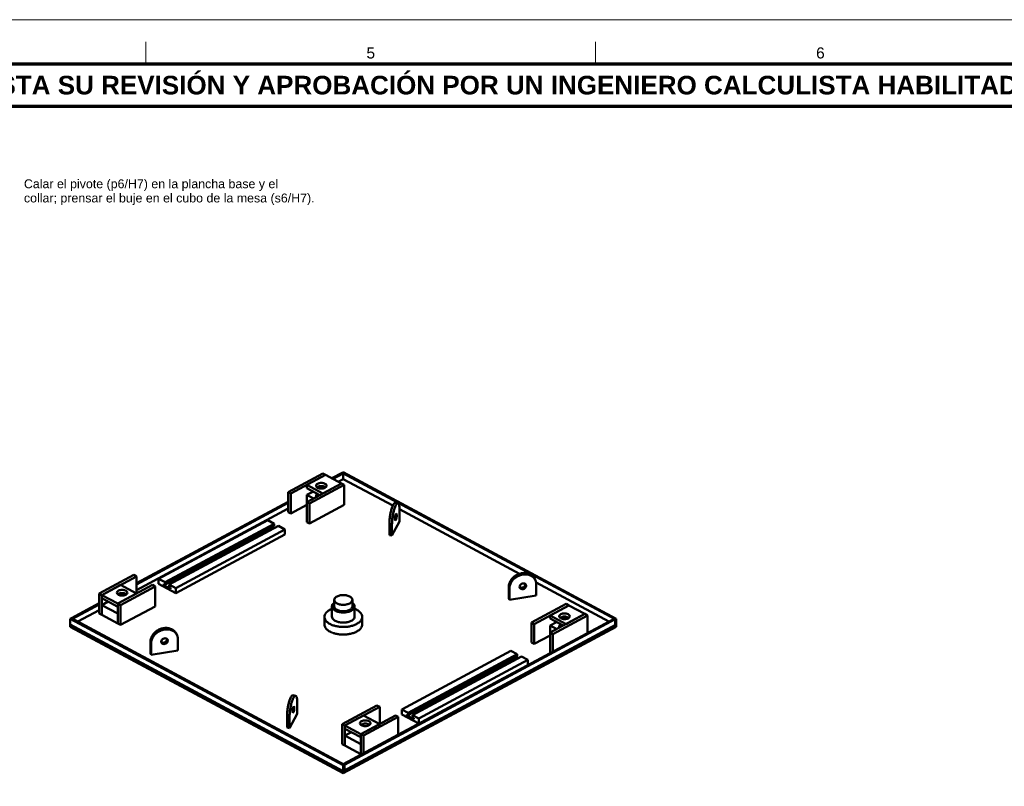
# Model space of a CAD drawing. Header units: millimetres. Extents: x 0 to 841, y 0 to 594.
# Tile 30 of 31: x 397 to 619, y 421 to 594. Entities that reach past the tile are written whole.
import ezdxf
from ezdxf.enums import TextEntityAlignment as Align

# ---------------------------------------------------------------- set-up
doc = ezdxf.new("R2010")
doc.units = ezdxf.units.MM
for name, color, linetype, lineweight in [('FINA', 7, 'CONTINUOUS', 18), ('MARCO', 7, 'CONTINUOUS', 70), ('TXT', 7, 'CONTINUOUS', 25), ('VIS', 7, 'CONTINUOUS', 50)]:
    doc.layers.add(name, color=color, linetype=linetype, lineweight=lineweight)
doc.styles.add('STD', font='LiberationSans-Regular.ttf')
doc.styles.add('STDB', font='LiberationSans-Bold.ttf')

msp = doc.modelspace()

# ---------------------------------------------------------------- linework, layer by layer
at = {"layer": 'FINA'}
for p, q in [((425.5, 584), (425.5, 589)), ((526.88, 584), (526.88, 589))]:
    msp.add_line(p, q, dxfattribs=at)
msp.add_lwpolyline([(0, 0), (841, 0), (841, 594), (0, 594)], close=True, dxfattribs=at)
at = {"layer": 'MARCO'}
for points in [[(20, 10), (831, 10), (831, 584), (20, 584)], [(20, 574.5), (831, 574.5), (831, 584), (20, 584)]]:
    msp.add_lwpolyline(points, close=True, dxfattribs=at)
at = {"layer": 'VIS'}
for points in [[(465.41, 491.7), (457.6, 487.5)], [(466.01, 491.38), (458.2, 487.18)], [(466.01, 491.38), (461.8, 489.12)], [(465.41, 491.7), (466.01, 491.38)], [(466.01, 491.38), (469.62, 489.44)], [(467.44, 490.61), (469.76, 491.85)], [(467.68, 490.48), (470, 491.72)], [(469.76, 491.85), (470, 491.98)], [(469.76, 491.85), (531.31, 458.81)], [(469.76, 491.85), (470, 491.72)], [(470, 491.98), (531.55, 458.94)], [(470, 490.43), (470, 491.72)], [(469.62, 489.44), (461.8, 485.25)], [(461.8, 488.4), (461.8, 489.12)], [(461.8, 489.12), (465.41, 487.18)], [(461.8, 488.4), (464.74, 486.82)], [(470.22, 489.12), (462.41, 484.92)], [(463.86, 488.92), (463.92, 489.12), (464.06, 489.28), (464.24, 489.39), (464.43, 489.47), (464.63, 489.52), (464.84, 489.55), (465.05, 489.56), (465.26, 489.55), (465.47, 489.52), (465.67, 489.47), (465.86, 489.39), (466.04, 489.28), (466.18, 489.12), (466.24, 488.92)], [(464.21, 488.47), (464.12, 488.52), (464.04, 488.58), (463.97, 488.65), (463.91, 488.73), (463.87, 488.83), (463.86, 488.92)], [(464.07, 488.57), (464.24, 488.68), (464.43, 488.75), (464.64, 488.81), (464.84, 488.84), (465.05, 488.85), (465.26, 488.84), (465.46, 488.81), (465.67, 488.75), (465.86, 488.68), (466.04, 488.57)], [(466.24, 488.92), (466.18, 488.72), (466.04, 488.57), (465.86, 488.45), (465.66, 488.38), (465.45, 488.32), (465.24, 488.29), (465.03, 488.28), (464.82, 488.3), (464.61, 488.33), (464.4, 488.39), (464.21, 488.47)], [(465.45, 488.81), (464.57, 488.34)], [(469.62, 489.44), (465.41, 487.18)], [(468.88, 489.83), (470, 490.43)], [(469.62, 489.44), (470.22, 489.12)], [(470, 490.43), (481.17, 484.44)], [(470.22, 484.61), (470.22, 489.12)], [(457.6, 483), (457.6, 487.5)], [(457.6, 487.5), (458.2, 487.18)], [(458.2, 482.68), (458.2, 487.18)], [(463.25, 487.63), (461.8, 486.85)], [(461.8, 485.25), (461.8, 486.85)], [(461.8, 486.85), (463.3, 486.05)], [(463.86, 486.66), (463.87, 486.76), (463.91, 486.85), (463.97, 486.93), (464.04, 487), (464.12, 487.06), (464.21, 487.11)], [(463.96, 486.4), (463.93, 486.44), (463.91, 486.48), (463.89, 486.52), (463.87, 486.57), (463.86, 486.61), (463.86, 486.66)], [(423.38, 466.95), (457.6, 485.32)], [(423.38, 466.69), (457.6, 485.07)], [(461.8, 484.61), (458.2, 482.68)], [(461.8, 480.74), (461.8, 485.25)], [(461.8, 485.25), (462.41, 484.92)], [(462.41, 480.42), (462.41, 484.92)], [(470.22, 484.61), (462.41, 480.42)], [(481.72, 485.05), (481.53, 484.98), (481.39, 484.83), (481.27, 484.65), (481.18, 484.46), (481.09, 484.27), (481.02, 484.07), (480.95, 483.87), (480.88, 483.67), (480.82, 483.47), (480.77, 483.26), (480.72, 483.06), (480.67, 482.85), (480.63, 482.65), (480.59, 482.44), (480.56, 482.23), (480.52, 482.02), (480.49, 481.82), (480.47, 481.61), (480.44, 481.4), (480.42, 481.19), (480.41, 480.98), (480.4, 480.77), (480.39, 480.56), (480.39, 480.34)], [(482.31, 484.96), (482.12, 484.89), (481.97, 484.74), (481.86, 484.56), (481.77, 484.37), (481.68, 484.18), (481.6, 483.98), (481.54, 483.78), (481.47, 483.58), (481.41, 483.38), (481.36, 483.17), (481.31, 482.97), (481.26, 482.76), (481.22, 482.56), (481.18, 482.35), (481.14, 482.14), (481.11, 481.93), (481.08, 481.73), (481.05, 481.52), (481.03, 481.31), (481.01, 481.1), (481, 480.89), (480.98, 480.68), (480.98, 480.47), (480.97, 480.25)], [(482.31, 484.96), (481.72, 485.05)], [(482.69, 483.48), (482.69, 483.71), (482.68, 483.94), (482.66, 484.17), (482.62, 484.39), (482.57, 484.61), (482.48, 484.82), (482.31, 484.96)], [(423.38, 465.4), (457.6, 483.77)], [(457.6, 483), (458.2, 482.68)], [(481.62, 481.48), (481.66, 481.62), (481.69, 481.75), (481.72, 481.89), (481.73, 482.03), (481.75, 482.16), (481.75, 482.3)], [(481.72, 481.11), (481.63, 481.32), (481.63, 481.55), (481.64, 481.78), (481.68, 482.01), (481.73, 482.24), (481.81, 482.46), (481.95, 482.63)], [(482.04, 482.26), (482.04, 482.06), (482.01, 481.85), (481.97, 481.65), (481.92, 481.45), (481.85, 481.26), (481.72, 481.11)], [(481.95, 482.63), (482, 482.58), (482.02, 482.52), (482.03, 482.46), (482.04, 482.39), (482.04, 482.33), (482.04, 482.26)], [(482.69, 483.62), (509.75, 469.09)], [(482.69, 480.9), (482.69, 483.48)], [(428.37, 467.94), (452.97, 481.15)], [(429.81, 467.16), (454.41, 480.37)], [(429.81, 466.65), (454.41, 479.86)], [(430.77, 466.65), (455.37, 479.86)], [(452.97, 481.15), (454.41, 480.37)], [(454.14, 479.71), (454.63, 479.45)], [(454.41, 480.37), (454.41, 479.86)], [(455.37, 479.86), (456.82, 479.08)], [(461.8, 480.74), (462.41, 480.42)], [(480.97, 480.25), (480.39, 480.34)], [(480.39, 480.34), (480.39, 477.76)], [(480.97, 477.67), (482.69, 480.9)], [(480.97, 480.25), (480.97, 477.67)], [(432.22, 465.87), (456.82, 479.08)], [(432.22, 464.73), (456.82, 477.93)], [(456.82, 477.93), (456.82, 479.08)], [(480.97, 477.67), (480.39, 477.76)], [(414.97, 464.62), (422.78, 468.81)], [(415.57, 464.29), (423.38, 468.49)], [(423.38, 468.49), (422.78, 468.81)], [(423.38, 464.62), (423.38, 468.49)], [(513.07, 468.05), (512.96, 468.23), (512.84, 468.4), (512.7, 468.55), (512.54, 468.69), (512.38, 468.81), (512.2, 468.92), (512.02, 469.02), (511.83, 469.09), (511.63, 469.16), (511.43, 469.2), (511.22, 469.24), (511.02, 469.26), (510.81, 469.26), (510.6, 469.25), (510.4, 469.23), (510.19, 469.2), (509.99, 469.16), (509.79, 469.1), (509.59, 469.04), (509.4, 468.96), (509.21, 468.87), (509.03, 468.78), (508.85, 468.67), (508.68, 468.55), (508.51, 468.43), (508.36, 468.29), (508.21, 468.15), (508.06, 468), (507.93, 467.84), (507.81, 467.67), (507.7, 467.5), (507.6, 467.32), (507.51, 467.13), (507.44, 466.94), (507.38, 466.74), (507.33, 466.53), (507.31, 466.33), (507.3, 466.12)], [(513.24, 467.74), (513.13, 467.91), (513.01, 468.08), (512.87, 468.23), (512.71, 468.37), (512.55, 468.5), (512.37, 468.61), (512.19, 468.7), (511.99, 468.78), (511.8, 468.84), (511.59, 468.89), (511.39, 468.92), (511.18, 468.94), (510.98, 468.95), (510.77, 468.94), (510.56, 468.92), (510.36, 468.89), (510.16, 468.84), (509.96, 468.79), (509.76, 468.72), (509.57, 468.64), (509.38, 468.56), (509.2, 468.46), (509.02, 468.35), (508.85, 468.24), (508.68, 468.11), (508.52, 467.98), (508.37, 467.83), (508.23, 467.68), (508.1, 467.52), (507.98, 467.36), (507.87, 467.18), (507.77, 467), (507.68, 466.81), (507.61, 466.62), (507.55, 466.42), (507.5, 466.22), (507.48, 466.01), (507.47, 465.81)], [(415.57, 464.29), (419.77, 466.55)], [(419.17, 462.36), (426.99, 466.55)], [(423.38, 464.62), (419.77, 466.55)], [(419.77, 462.03), (427.59, 466.23)], [(427.59, 466.23), (426.99, 466.55)], [(427.59, 461.73), (427.59, 466.23)], [(428.37, 466.79), (428.37, 467.94)], [(428.37, 467.94), (429.81, 467.16)], [(428.37, 466.79), (432.22, 464.73)], [(429.52, 466.8), (429.52, 466.52)], [(429.52, 466.8), (429.81, 466.65)], [(429.52, 466.52), (429.79, 466.66)], [(429.52, 466.52), (431.06, 465.69)], [(429.81, 467.16), (429.81, 466.65)], [(430.77, 466.65), (432.22, 465.87)], [(430.77, 466.65), (430.77, 466.13)], [(509.8, 465.91), (509.74, 466.12), (509.77, 466.33), (509.86, 466.53), (510, 466.69), (510.18, 466.82), (510.39, 466.89), (510.6, 466.92), (510.82, 466.89), (511.01, 466.79), (511.15, 466.63)], [(509.74, 466.08), (509.93, 465.97), (510.14, 465.93), (510.36, 465.95), (510.56, 466.02), (510.75, 466.14), (510.9, 466.29), (511, 466.48), (511.04, 466.7)], [(509.76, 465.99), (509.92, 465.86), (510.11, 465.79), (510.31, 465.77), (510.51, 465.81), (510.7, 465.89), (510.86, 466), (511, 466.16), (511.09, 466.34), (511.13, 466.54)], [(511.21, 466.38), (511.17, 466.17), (511.07, 465.98), (510.93, 465.83), (510.75, 465.71), (510.55, 465.64), (510.33, 465.61), (510.12, 465.65), (509.94, 465.75), (509.8, 465.91)], [(511.04, 466.7), (511.04, 466.71), (511.04, 466.72), (511.04, 466.73), (511.04, 466.74), (511.04, 466.76), (511.04, 466.77)], [(511.13, 466.54), (511.12, 466.57), (511.12, 466.59), (511.12, 466.62), (511.11, 466.65), (511.11, 466.68), (511.1, 466.7)], [(511.15, 466.63), (511.17, 466.59), (511.18, 466.55), (511.19, 466.51), (511.2, 466.47), (511.21, 466.42), (511.21, 466.38)], [(513.24, 467.74), (513.07, 468.05)], [(513.48, 466.73), (513.47, 466.9), (513.45, 467.08), (513.42, 467.25), (513.37, 467.42), (513.31, 467.58), (513.24, 467.74)], [(513.45, 467.11), (529.86, 458.29)], [(513.48, 464.15), (513.48, 466.73)], [(415.57, 464.29), (414.97, 464.62)], [(414.97, 460.11), (414.97, 464.62)], [(415.57, 459.79), (415.57, 464.29)], [(419.17, 462.36), (415.57, 464.29)], [(415.57, 463.58), (415.57, 464.29)], [(418.94, 464.81), (419.01, 465.01), (419.15, 465.17), (419.33, 465.28), (419.53, 465.36), (419.73, 465.41), (419.94, 465.44), (420.15, 465.45), (420.37, 465.44), (420.58, 465.4), (420.78, 465.35), (420.98, 465.26)], [(421.32, 464.81), (421.27, 464.61), (421.13, 464.46), (420.95, 464.34), (420.75, 464.26), (420.55, 464.21), (420.34, 464.18), (420.13, 464.17), (419.93, 464.18), (419.72, 464.21), (419.51, 464.26), (419.32, 464.34), (419.14, 464.46), (419, 464.61), (418.94, 464.81)], [(419.15, 464.45), (419.33, 464.56), (419.53, 464.64), (419.73, 464.69), (419.94, 464.72), (420.16, 464.73), (420.37, 464.72), (420.58, 464.68), (420.78, 464.63), (420.98, 464.54)], [(419.17, 462.36), (423.38, 464.62)], [(419.66, 464.22), (419.77, 464.29)], [(419.98, 464.18), (419.77, 464.29)], [(420.98, 465.26), (421.06, 465.21), (421.14, 465.15), (421.21, 465.08), (421.27, 465), (421.31, 464.91), (421.32, 464.81)], [(420.98, 464.54), (421, 464.53), (421.03, 464.52), (421.05, 464.5), (421.07, 464.48), (421.1, 464.47), (421.12, 464.45)], [(430.77, 466.13), (431.06, 465.98)], [(431.06, 465.98), (431.06, 465.69)], [(432.22, 464.73), (432.22, 465.87)], [(472.04, 463.18), (472, 463.39), (471.91, 463.57), (471.77, 463.73), (471.6, 463.86), (471.42, 463.97), (471.23, 464.06), (471.03, 464.13), (470.83, 464.18), (470.63, 464.23), (470.42, 464.26), (470.21, 464.27), (470, 464.28), (469.79, 464.27), (469.58, 464.26), (469.37, 464.23), (469.17, 464.18), (468.97, 464.13), (468.77, 464.06), (468.58, 463.97), (468.4, 463.86), (468.23, 463.73), (468.09, 463.57), (468, 463.39), (467.96, 463.18)], [(507.47, 465.81), (507.3, 466.12)], [(507.3, 466.12), (507.3, 463.54)], [(507.47, 465.81), (507.47, 463.22)], [(507.47, 463.22), (513.48, 464.15)], [(408.69, 459.07), (414.97, 462.44)], [(408.93, 458.94), (414.97, 462.18)], [(419.17, 461.64), (415.57, 463.58)], [(415.57, 462.03), (417.01, 462.8)], [(419.17, 460.09), (415.57, 462.03)], [(415.57, 459.79), (415.57, 462.03)], [(419.77, 462.03), (419.17, 462.36)], [(419.17, 457.85), (419.17, 462.36)], [(419.17, 461.64), (419.17, 462.36)], [(419.77, 457.53), (419.77, 462.03)], [(419.77, 457.53), (427.59, 461.73)], [(467.96, 462.54), (467.83, 462.44), (467.71, 462.32), (467.6, 462.19), (467.52, 462.05), (467.47, 461.89), (467.45, 461.72)], [(467.45, 461.72), (467.48, 461.51), (467.56, 461.32), (467.68, 461.15), (467.83, 461), (467.99, 460.88), (468.17, 460.77), (468.36, 460.67), (468.55, 460.59), (468.75, 460.53), (468.95, 460.47), (469.15, 460.43), (469.36, 460.4), (469.57, 460.37), (469.78, 460.36), (469.98, 460.35), (470.19, 460.36), (470.4, 460.37), (470.61, 460.39), (470.82, 460.42), (471.02, 460.47), (471.22, 460.52), (471.42, 460.58), (471.62, 460.66), (471.8, 460.75)], [(467.45, 461.72), (467.45, 459.43)], [(467.96, 463.18), (468, 462.98), (468.1, 462.79), (468.24, 462.63), (468.4, 462.5), (468.58, 462.4), (468.77, 462.31), (468.97, 462.24), (469.18, 462.18), (469.38, 462.14), (469.59, 462.11), (469.8, 462.09), (470.01, 462.09), (470.23, 462.1), (470.44, 462.11), (470.64, 462.14), (470.85, 462.19), (471.05, 462.25), (471.25, 462.32), (471.44, 462.41)], [(467.96, 463.18), (467.96, 461.72)], [(467.96, 461.72), (468, 461.51), (468.1, 461.33), (468.24, 461.17), (468.4, 461.04), (468.58, 460.93), (468.77, 460.85), (468.97, 460.77), (469.18, 460.72), (469.38, 460.68), (469.59, 460.65), (469.8, 460.63), (470.01, 460.63), (470.23, 460.63), (470.44, 460.65), (470.64, 460.68), (470.85, 460.73), (471.05, 460.78), (471.25, 460.86), (471.44, 460.95)], [(471.44, 462.41), (471.59, 462.5), (471.73, 462.6), (471.85, 462.72), (471.95, 462.86), (472.02, 463.02), (472.04, 463.18)], [(471.44, 460.95), (471.59, 461.03), (471.73, 461.14), (471.85, 461.26), (471.95, 461.4), (472.02, 461.55), (472.04, 461.72)], [(471.8, 460.75), (471.99, 460.86), (472.16, 460.99), (472.31, 461.14), (472.43, 461.31), (472.52, 461.51), (472.55, 461.72)], [(472.04, 463.18), (472.04, 461.72)], [(472.55, 461.72), (472.53, 461.89), (472.48, 462.05), (472.4, 462.19), (472.29, 462.32), (472.17, 462.44), (472.04, 462.54)], [(472.55, 461.72), (472.55, 459.43)], [(507.47, 463.22), (507.3, 463.54)], [(520.23, 462.27), (512.41, 458.07)], [(520.83, 461.95), (513.01, 457.75)], [(520.83, 461.95), (516.62, 459.69)], [(520.23, 462.27), (520.83, 461.95)], [(520.83, 461.95), (524.43, 460.01)], [(410.14, 458.29), (414.97, 460.89)], [(415.57, 459.79), (414.97, 460.11)], [(419.17, 457.85), (415.57, 459.79)], [(419.17, 457.85), (419.17, 460.09)], [(467.45, 461.19), (467.25, 461.11), (467.05, 461.01), (466.86, 460.9), (466.67, 460.79), (466.49, 460.66), (466.33, 460.52), (466.17, 460.36), (466.03, 460.19), (465.92, 460), (465.83, 459.8), (465.77, 459.59), (465.75, 459.37)], [(474.25, 459.37), (474.23, 459.59), (474.17, 459.8), (474.08, 460), (473.97, 460.19), (473.83, 460.36), (473.67, 460.52), (473.51, 460.66), (473.33, 460.79), (473.14, 460.9), (472.95, 461.01), (472.75, 461.11), (472.55, 461.19)], [(524.43, 460.01), (516.62, 455.82)], [(516.62, 458.97), (516.62, 459.69)], [(516.62, 459.69), (520.23, 457.75)], [(525.03, 459.69), (517.22, 455.49)], [(518.68, 459.49), (518.73, 459.69), (518.87, 459.85), (519.05, 459.96), (519.25, 460.04), (519.45, 460.09), (519.66, 460.12), (519.87, 460.13), (520.07, 460.12), (520.28, 460.09), (520.49, 460.04), (520.68, 459.96), (520.86, 459.85), (521, 459.69), (521.06, 459.49)], [(524.43, 460.01), (520.23, 457.75)], [(524.43, 460.01), (525.03, 459.69)], [(525.03, 455.7), (525.03, 459.69)], [(408.45, 458.94), (408.69, 459.07)], [(408.45, 457.65), (408.45, 458.94)], [(408.45, 458.94), (470, 425.89)], [(408.45, 457.13), (408.45, 457.65)], [(408.45, 457.65), (470, 424.6)], [(408.45, 457.65), (470, 424.6)], [(408.69, 459.07), (470.24, 426.02)], [(408.69, 459.07), (408.93, 458.94)], [(419.77, 457.53), (419.17, 457.85)], [(465.75, 459.37), (465.77, 459.16), (465.82, 458.96), (465.9, 458.77), (466.01, 458.59), (466.13, 458.42), (466.28, 458.27), (466.43, 458.13), (466.6, 458), (466.77, 457.89), (466.95, 457.78), (467.14, 457.68), (467.33, 457.6), (467.52, 457.52), (467.72, 457.44), (467.91, 457.38), (468.12, 457.32), (468.32, 457.27), (468.52, 457.23), (468.73, 457.19), (468.93, 457.16), (469.14, 457.13), (469.35, 457.11), (469.56, 457.1), (469.77, 457.09), (469.97, 457.09), (470.18, 457.09), (470.39, 457.1), (470.6, 457.11), (470.81, 457.13), (471.02, 457.15), (471.22, 457.18), (471.43, 457.22), (471.63, 457.26), (471.84, 457.31), (472.04, 457.37), (472.24, 457.43), (472.43, 457.5), (472.63, 457.58), (472.82, 457.66), (473.01, 457.76)], [(465.75, 459.37), (465.75, 457.65)], [(465.75, 457.65), (465.77, 457.44), (465.82, 457.24), (465.9, 457.05), (466.01, 456.87), (466.13, 456.7), (466.28, 456.55), (466.43, 456.41), (466.6, 456.28), (466.77, 456.16), (466.95, 456.06), (467.14, 455.96), (467.33, 455.87), (467.52, 455.8), (467.72, 455.72), (467.91, 455.66), (468.12, 455.6), (468.32, 455.55), (468.52, 455.51), (468.73, 455.47), (468.93, 455.44), (469.14, 455.41), (469.35, 455.39), (469.56, 455.38), (469.77, 455.37), (469.97, 455.37), (470.18, 455.37), (470.39, 455.38), (470.6, 455.39), (470.81, 455.41), (471.02, 455.43), (471.22, 455.46), (471.43, 455.5), (471.63, 455.54), (471.84, 455.59), (472.04, 455.65), (472.24, 455.71), (472.43, 455.78), (472.63, 455.85), (472.82, 455.94), (473.01, 456.03)], [(467.45, 459.43), (467.48, 459.22), (467.56, 459.03), (467.68, 458.86), (467.83, 458.71), (467.99, 458.58), (468.17, 458.47), (468.36, 458.38), (468.55, 458.3), (468.75, 458.23), (468.95, 458.18), (469.15, 458.13), (469.36, 458.1), (469.57, 458.08), (469.78, 458.06), (469.98, 458.06), (470.19, 458.06), (470.4, 458.07), (470.61, 458.1), (470.82, 458.13), (471.02, 458.17), (471.22, 458.22), (471.42, 458.29), (471.62, 458.37), (471.8, 458.46)], [(470, 426.15), (531.07, 458.94)], [(470, 424.6), (531.55, 457.65)], [(470.24, 426.02), (531.31, 458.81)], [(470.24, 424.73), (531.31, 457.52)], [(471.8, 458.46), (471.99, 458.57), (472.16, 458.7), (472.31, 458.85), (472.43, 459.02), (472.52, 459.22), (472.55, 459.43)], [(473.01, 457.76), (473.19, 457.86), (473.37, 457.98), (473.54, 458.11), (473.7, 458.25), (473.85, 458.4), (473.98, 458.57), (474.09, 458.75), (474.18, 458.95), (474.23, 459.16), (474.25, 459.37)], [(473.01, 456.03), (473.19, 456.14), (473.37, 456.26), (473.54, 456.39), (473.7, 456.53), (473.85, 456.68), (473.98, 456.85), (474.09, 457.03), (474.18, 457.23), (474.23, 457.44), (474.25, 457.65)], [(474.25, 459.37), (474.25, 457.65)], [(512.41, 453.57), (512.41, 458.07)], [(512.41, 458.07), (513.01, 457.75)], [(513.01, 453.25), (513.01, 457.75)], [(516.62, 458.97), (519.56, 457.39)], [(518.06, 458.2), (516.62, 457.42)], [(516.62, 455.82), (516.62, 457.42)], [(516.62, 457.42), (518.12, 456.62)], [(519.02, 459.04), (518.94, 459.09), (518.86, 459.15), (518.79, 459.22), (518.73, 459.3), (518.69, 459.4), (518.68, 459.49)], [(518.68, 457.23), (518.69, 457.33), (518.73, 457.42), (518.79, 457.5), (518.86, 457.57), (518.94, 457.63), (519.02, 457.68)], [(518.88, 459.14), (519.06, 459.25), (519.25, 459.32), (519.45, 459.38), (519.66, 459.41), (519.87, 459.42), (520.07, 459.41), (520.28, 459.38), (520.48, 459.32), (520.67, 459.25), (520.85, 459.14)], [(521.06, 459.49), (520.99, 459.29), (520.85, 459.14), (520.67, 459.02), (520.47, 458.95), (520.27, 458.89), (520.06, 458.86), (519.85, 458.86), (519.63, 458.87), (519.42, 458.9), (519.22, 458.96), (519.02, 459.04)], [(520.27, 459.38), (519.39, 458.91)], [(531.07, 458.94), (531.31, 458.81)], [(531.31, 458.81), (531.55, 458.94)], [(531.31, 457.52), (531.31, 458.81)], [(531.31, 457.52), (531.31, 458.81)], [(531.31, 457.52), (531.55, 457.65)], [(531.55, 457.65), (531.55, 458.94)], [(531.55, 457.13), (531.55, 457.65)], [(408.45, 457.13), (470, 424.09)], [(426.52, 453.73), (426.53, 453.94), (426.55, 454.14), (426.6, 454.35), (426.66, 454.54), (426.73, 454.74), (426.82, 454.93), (426.92, 455.11), (427.03, 455.28), (427.15, 455.45), (427.28, 455.61), (427.43, 455.76), (427.58, 455.9), (427.73, 456.04), (427.9, 456.16), (428.07, 456.28), (428.25, 456.38), (428.43, 456.48), (428.62, 456.57), (428.81, 456.65), (429.01, 456.71), (429.21, 456.77), (429.41, 456.81), (429.62, 456.84), (429.82, 456.86), (430.03, 456.87), (430.24, 456.86), (430.44, 456.85), (430.65, 456.81), (430.85, 456.76), (431.05, 456.7), (431.24, 456.62), (431.42, 456.53), (431.6, 456.42), (431.76, 456.3), (431.92, 456.16), (432.06, 456.01), (432.18, 455.84), (432.29, 455.66)], [(426.69, 453.41), (426.7, 453.62), (426.72, 453.83), (426.77, 454.03), (426.83, 454.23), (426.9, 454.42), (426.99, 454.61), (427.09, 454.79), (427.2, 454.97), (427.32, 455.13), (427.45, 455.29), (427.59, 455.44), (427.74, 455.59), (427.9, 455.72), (428.07, 455.85), (428.24, 455.96), (428.42, 456.07), (428.6, 456.17), (428.79, 456.25), (428.98, 456.33), (429.18, 456.4), (429.38, 456.45), (429.58, 456.5), (429.78, 456.53), (429.99, 456.55), (430.2, 456.55), (430.4, 456.55), (430.61, 456.53), (430.81, 456.5), (431.02, 456.45), (431.21, 456.39), (431.41, 456.31), (431.59, 456.21), (431.77, 456.11), (431.93, 455.98), (432.09, 455.84), (432.23, 455.69), (432.35, 455.52), (432.46, 455.35)], [(432.29, 455.66), (432.46, 455.35)], [(432.46, 455.35), (432.53, 455.19), (432.59, 455.02), (432.64, 454.86), (432.67, 454.69), (432.7, 454.51), (432.7, 454.34)], [(470, 424.09), (531.55, 457.13)], [(516.62, 455.18), (513.01, 453.25)], [(516.62, 451.31), (516.62, 455.82)], [(516.62, 455.82), (517.22, 455.49)], [(517.22, 451.51), (517.22, 455.49)], [(518.77, 456.97), (518.75, 457.01), (518.72, 457.05), (518.7, 457.09), (518.69, 457.14), (518.68, 457.18), (518.68, 457.23)], [(426.52, 451.15), (426.52, 453.73)], [(426.69, 453.41), (426.52, 453.73)], [(426.69, 450.83), (426.69, 453.41)], [(428.96, 453.76), (429, 453.97), (429.1, 454.16), (429.24, 454.32), (429.42, 454.43), (429.62, 454.51), (429.83, 454.53), (430.04, 454.5), (430.23, 454.4), (430.37, 454.24)], [(428.96, 453.69), (429.16, 453.58), (429.38, 453.54), (429.61, 453.56), (429.82, 453.64), (430, 453.77), (430.15, 453.95), (430.24, 454.15), (430.26, 454.38)], [(429.02, 453.52), (429, 453.55), (428.99, 453.59), (428.97, 453.64), (428.97, 453.68), (428.96, 453.72), (428.96, 453.76)], [(430.32, 454.31), (430.34, 454.09), (430.28, 453.88), (430.16, 453.69), (430, 453.54), (429.8, 453.44), (429.59, 453.38), (429.36, 453.39), (429.15, 453.46), (428.98, 453.6)], [(430.37, 454.24), (430.43, 454.03), (430.4, 453.81), (430.31, 453.62), (430.16, 453.45), (429.99, 453.33), (429.78, 453.25), (429.57, 453.22), (429.35, 453.25), (429.16, 453.35), (429.02, 453.52)], [(432.7, 454.34), (432.7, 451.76)], [(512.41, 453.57), (513.01, 453.25)], [(426.69, 450.83), (426.52, 451.15)], [(432.7, 451.76), (426.69, 450.83)], [(483.18, 438.51), (507.78, 451.72)], [(484.63, 437.73), (509.23, 450.94)], [(507.78, 451.72), (509.23, 450.94)], [(509.23, 450.94), (509.23, 450.43)], [(516.62, 451.31), (516.74, 451.25)], [(484.63, 437.22), (509.23, 450.43)], [(485.59, 437.22), (510.19, 450.43)], [(487.03, 436.44), (511.63, 449.65)], [(508.96, 450.28), (509.44, 450.02)], [(510.19, 450.43), (511.63, 449.65)], [(511.63, 448.5), (511.63, 449.65)], [(457.31, 436.97), (457.31, 437.19), (457.32, 437.4), (457.33, 437.61), (457.34, 437.82), (457.36, 438.03), (457.39, 438.24), (457.41, 438.45), (457.44, 438.65), (457.48, 438.86), (457.51, 439.07), (457.55, 439.28), (457.59, 439.48), (457.64, 439.69), (457.69, 439.89), (457.74, 440.1), (457.8, 440.3), (457.87, 440.5), (457.94, 440.7), (458.01, 440.9), (458.1, 441.09), (458.19, 441.28), (458.31, 441.46), (458.45, 441.61), (458.64, 441.68)], [(457.89, 436.88), (457.9, 437.1), (457.9, 437.31), (457.92, 437.52), (457.93, 437.73), (457.95, 437.94), (457.97, 438.15), (458, 438.36), (458.03, 438.56), (458.06, 438.77), (458.1, 438.98), (458.14, 439.19), (458.18, 439.39), (458.23, 439.6), (458.28, 439.8), (458.33, 440.01), (458.39, 440.21), (458.46, 440.41), (458.52, 440.61), (458.6, 440.81), (458.69, 441), (458.78, 441.19), (458.89, 441.37), (459.04, 441.52), (459.23, 441.59)], [(458.64, 441.68), (459.23, 441.59)], [(459.23, 441.59), (459.4, 441.45), (459.49, 441.24), (459.54, 441.02), (459.58, 440.8), (459.6, 440.57), (459.61, 440.34), (459.61, 440.11)], [(459.61, 440.11), (459.61, 437.53)], [(459.61, 437.53), (457.89, 434.3)], [(458.54, 438.1), (458.55, 438.31), (458.58, 438.52), (458.61, 438.72), (458.67, 438.92), (458.74, 439.11), (458.87, 439.26)], [(458.67, 438.93), (458.67, 438.79), (458.65, 438.66), (458.64, 438.52), (458.61, 438.38), (458.58, 438.24), (458.54, 438.11)], [(458.64, 437.74), (458.59, 437.78), (458.57, 437.85), (458.56, 437.91), (458.55, 437.97), (458.55, 438.04), (458.54, 438.1)], [(458.87, 439.26), (458.96, 439.05), (458.96, 438.82), (458.95, 438.59), (458.91, 438.36), (458.86, 438.13), (458.78, 437.91), (458.64, 437.74)], [(469.78, 435.19), (477.59, 439.38)], [(470.38, 434.86), (478.2, 439.06)], [(478.2, 439.06), (477.59, 439.38)], [(478.2, 435.19), (478.2, 439.06)], [(483.18, 437.36), (483.18, 438.51)], [(483.18, 438.51), (484.63, 437.73)], [(483.18, 437.36), (487.03, 435.3)], [(484.34, 437.37), (484.34, 437.09)], [(484.34, 437.37), (484.63, 437.22)], [(484.63, 437.73), (484.63, 437.22)], [(457.31, 434.39), (457.31, 436.97)], [(457.89, 436.88), (457.31, 436.97)], [(457.89, 434.3), (457.89, 436.88)], [(470.38, 434.86), (469.78, 435.19)], [(469.78, 430.68), (469.78, 435.19)], [(470.38, 434.86), (474.59, 437.12)], [(473.76, 435.38), (473.82, 435.58), (473.96, 435.74), (474.14, 435.85), (474.34, 435.93), (474.55, 435.98), (474.76, 436.01), (474.97, 436.02), (475.18, 436.01), (475.39, 435.97), (475.6, 435.92), (475.79, 435.83)], [(476.14, 435.38), (476.08, 435.18), (475.94, 435.03), (475.76, 434.91), (475.57, 434.83), (475.37, 434.78), (475.16, 434.75), (474.95, 434.74), (474.74, 434.75), (474.53, 434.78), (474.33, 434.83), (474.14, 434.91), (473.96, 435.03), (473.82, 435.18), (473.76, 435.38)], [(473.96, 435.02), (474.14, 435.13), (474.34, 435.21), (474.55, 435.26), (474.76, 435.29), (474.97, 435.3), (475.18, 435.29), (475.39, 435.25), (475.6, 435.2), (475.79, 435.11)], [(473.99, 432.93), (481.8, 437.12)], [(473.99, 432.93), (478.2, 435.19)], [(478.2, 435.19), (474.59, 437.12)], [(474.59, 432.6), (482.4, 436.8)], [(475.79, 435.83), (475.88, 435.78), (475.96, 435.72), (476.03, 435.65), (476.09, 435.57), (476.13, 435.48), (476.14, 435.38)], [(475.79, 435.11), (475.82, 435.1), (475.84, 435.09), (475.86, 435.07), (475.89, 435.05), (475.91, 435.04), (475.93, 435.02)], [(482.4, 436.8), (481.8, 437.12)], [(482.4, 432.81), (482.4, 436.8)], [(484.34, 437.09), (484.6, 437.23)], [(484.34, 437.09), (485.88, 436.26)], [(485.59, 437.22), (487.03, 436.44)], [(485.59, 437.22), (485.59, 436.7)], [(485.59, 436.7), (485.88, 436.55)], [(485.88, 436.55), (485.88, 436.26)], [(487.03, 435.3), (487.03, 436.44)], [(457.89, 434.3), (457.31, 434.39)], [(470.38, 430.36), (470.38, 434.86)], [(473.99, 432.93), (470.38, 434.86)], [(470.38, 434.15), (470.38, 434.86)], [(473.99, 432.21), (470.38, 434.15)], [(470.38, 432.6), (471.82, 433.37)], [(474.59, 432.6), (473.99, 432.93)], [(473.99, 428.42), (473.99, 432.93)], [(473.99, 432.21), (473.99, 432.93)], [(474.47, 434.79), (474.59, 434.86)], [(474.79, 434.75), (474.59, 434.86)], [(470.38, 430.36), (469.78, 430.68)], [(473.99, 430.66), (470.38, 432.6)], [(470.38, 430.36), (470.38, 432.6)], [(473.99, 428.42), (473.99, 430.66)], [(474.59, 428.62), (474.59, 432.6)], [(473.99, 428.42), (470.38, 430.36)], [(474.11, 428.36), (473.99, 428.42)], [(470, 426.15), (470.24, 426.02)], [(470, 425.89), (470.24, 426.02)], [(470, 424.6), (470, 425.89)], [(470, 424.6), (470.24, 424.73)], [(470, 424.09), (470, 424.6)], [(470.24, 424.73), (470.24, 426.02)], [(470.24, 424.73), (470.24, 426.02)]]:
    msp.add_lwpolyline(points, dxfattribs=at)

# ---------------------------------------------------------------- texts
at = {"layer": 'TXT'}
for s, height, style, p in [('5', 2.5, 'STD', (476.19, 586.5)), ('6', 2.5, 'STD', (577.56, 586.5)), ('ESTOS PLANOS NO SON VÁLIDOS PARA FABRICACIÓN HASTA SU REVISIÓN Y APROBACIÓN POR UN INGENIERO CALCULISTA HABILITADO.', 4.2, 'STDB', (425.5, 579.25))]:
    msp.add_text(s, height=height, dxfattribs=dict(at, style=style)).set_placement(p, align=Align.MIDDLE_CENTER)
at = {"layer": 'TXT', "style": 'STD'}
for s, p in [('Calar el pivote (p6/H7) en la plancha base y el', (398, 558)), ('collar; prensar el buje en el cubo de la mesa (s6/H7).', (398, 554.8))]:
    msp.add_text(s, height=2, dxfattribs=at).set_placement(p, align=Align.TOP_LEFT)

doc.saveas('drawing.dxf')
